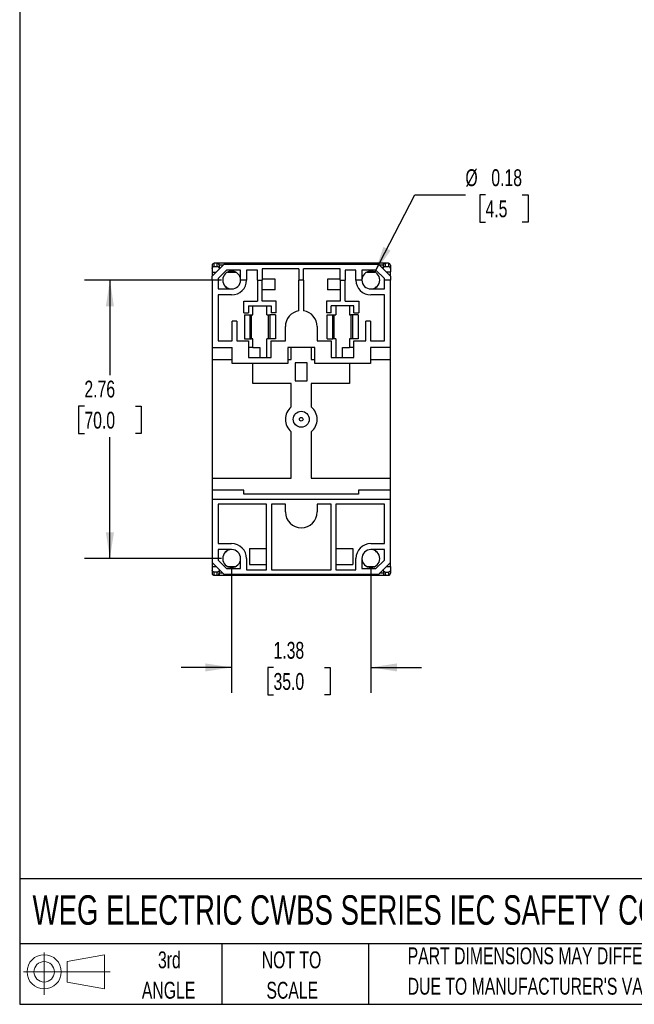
# Model space of a CAD drawing. Header units: inches. Extents: x 0.5 to 21.5, y 0.5 to 16.5.
# Tile 1 of 16: x 0.5 to 6.6, y 0.5 to 10.2. Entities that reach past the tile are written whole.
import ezdxf

# ---------------------------------------------------------------- set-up
doc = ezdxf.new("R2010")
doc.units = ezdxf.units.IN
doc.header["$LTSCALE"] = 2
doc.header["$MEASUREMENT"] = 0
doc.layers.add('DIMENSIONS', color=140, linetype='Continuous', lineweight=25)
doc.layers.add('TEXT', color=140, linetype='Continuous', lineweight=25)
doc.layers.add('SLD-DEFPOINTS', color=7, linetype='Continuous')
doc.styles.add('SLDTEXTSTYLE0', font='TXT', dxfattribs={"width": 0.7})
doc.dimstyles.new('SLDDIMSTYLE0', dxfattribs={"dimtxt": 0.169922, "dimasz": 0.26, "dimexe": 0, "dimexo": 0.0625, "dimgap": 0.04248, "dimtad": 0, "dimtih": 1, "dimtoh": 1, "dimrnd": 1e-09, "dimzin": 12, "dimdsep": 46, "dimtxsty": 'SLDTEXTSTYLE0', "dimsah": 1, "dimcen": 0.09, "dimadec": 0, "dimazin": 3, "dimtfac": 1, "dimtmove": 0, "dimatfit": 0, "dimfxl": 0, "dimfrac": 2, "dimtolj": 1, "dimtzin": 12, "dimarcsym": 0})
doc.dimstyles.new('SLDDIMSTYLE1', dxfattribs={"dimtxt": 0.169922, "dimasz": 0.26, "dimexe": 0, "dimexo": 0.0625, "dimgap": 0.04248, "dimtad": 0, "dimtih": 1, "dimtoh": 1, "dimrnd": 1e-09, "dimzin": 12, "dimdsep": 46, "dimtxsty": 'SLDTEXTSTYLE0', "dimsah": 1, "dimcen": 0.09, "dimadec": 0, "dimazin": 3, "dimtfac": 1, "dimtofl": 0, "dimtmove": 0, "dimatfit": 3, "dimfxl": 0, "dimfrac": 2, "dimtolj": 1, "dimtzin": 12, "dimarcsym": 0})
doc.dimstyles.new('SLDDIMSTYLE3', dxfattribs={"dimtxt": 0.169922, "dimasz": 0.26, "dimexe": 0, "dimexo": 0.0625, "dimgap": 0.04248, "dimtad": 0, "dimtih": 1, "dimtoh": 1, "dimrnd": 1e-09, "dimdsep": 46, "dimtxsty": 'SLDTEXTSTYLE0', "dimsah": 1, "dimcen": 0, "dimadec": 0, "dimazin": 2, "dimtfac": 1, "dimtofl": 0, "dimtmove": 0, "dimatfit": 3, "dimfxl": 0, "dimfrac": 2, "dimtolj": 1, "dimtzin": 12, "dimarcsym": 0})

# ---------------------------------------------------------------- blocks, each defined once
blk = doc.blocks.new('Block11')
at = {"color": 7, "linetype": 'Continuous', "lineweight": 18}
for p, q in [((0.2038, 0.4182), (0.2038, 0)), ((0.4315, 0.3281), (0.8012, 0.3962)), ((0.8012, 0.3962), (0.8012, 0.0576)), ((0.4315, 0.1257), (0.4315, 0.3281)), ((0, 0.2269), (0.8562, 0.2269)), ((0.4315, 0.1257), (0.8012, 0.0576))]:
    blk.add_line(p, q, dxfattribs=at)
for radius in [0.1693, 0.1012]:
    blk.add_circle((0.2038, 0.2269), radius, dxfattribs=at)
blk = doc.blocks.new('Block12')
at = {"layer": 'SLD-DEFPOINTS'}
blk.add_blockref('Block11', (0, 0), dxfattribs=at)
blk = doc.blocks.new('SW_NOTE_0_3')
at = {"layer": 'TEXT', "color": 0, "char_height": 0.166667, "attachment_point": 1, "style": 'SLDTEXTSTYLE0'}
for s, insert in [('PART DIMENSIONS MAY DIFFER SLIGHTLY', (0, 0.2148)), ("DUE TO MANUFACTURER'S VARIANCES", (0, -0.0861))]:
    blk.add_mtext(s, dxfattribs=dict(at, insert=insert))
blk = doc.blocks.new('SW_NOTE_0_4')
at = {"layer": 'TEXT', "color": 0, "char_height": 0.16667, "attachment_point": 2, "style": 'SLDTEXTSTYLE0'}
for s, insert in [('NOT TO', (0.4141, 0.2148)), ('SCALE', (0.4216, -0.0861))]:
    blk.add_mtext(s, dxfattribs=dict(at, insert=insert))
blk = doc.blocks.new('SW_NOTE_0_5')
at = {"layer": 'TEXT', "color": 0, "char_height": 0.16667, "attachment_point": 2, "style": 'SLDTEXTSTYLE0'}
for s, insert in [('3rd', (0.1823, 0.2148)), ('ANGLE', (0.1746, -0.0861))]:
    blk.add_mtext(s, dxfattribs=dict(at, insert=insert))
blk = doc.blocks.new('_D_6')
at = {"layer": 'DIMENSIONS'}
for p, q in [((2.4977, 7.6663), (1.1429, 7.6663)), ((1.3929, 7.6663), (1.3929, 6.7261)), ((1.1404, 6.418), (1.0834, 6.418)), ((1.0834, 6.418), (1.0834, 6.1479)), ((1.6454, 6.418), (1.7024, 6.418)), ((1.7024, 6.418), (1.7024, 6.1479)), ((1.0834, 6.1479), (1.1404, 6.1479)), ((1.7024, 6.1479), (1.6454, 6.1479)), ((1.3929, 4.9104), (1.3929, 6.1099)), ((2.4977, 4.9104), (1.1429, 4.9104))]:
    blk.add_line(p, q, dxfattribs=at)
for points in [[(1.3929, 7.6663), (1.3529, 7.4063), (1.4329, 7.4063)], [(1.3929, 4.9104), (1.4329, 5.1704), (1.3529, 5.1704)]]:
    blk.add_solid(points, dxfattribs=at)
at = {"layer": 'DIMENSIONS', "char_height": 0.16667, "attachment_point": 1, "style": 'SLDTEXTSTYLE0'}
for s, insert in [('2.76', (1.1404, 6.6709)), ('70.0', (1.1404, 6.3628))]:
    blk.add_mtext(s, dxfattribs=dict(at, insert=insert))
blk = doc.blocks.new('_D_7')
at = {"layer": 'DIMENSIONS'}
for p, q in [((2.5977, 4.8104), (2.5977, 3.5831)), ((3.9756, 4.8104), (3.9756, 3.5831)), ((2.5977, 3.8331), (2.0977, 3.8331)), ((3.0121, 3.8331), (2.955, 3.8331)), ((2.955, 3.8331), (2.955, 3.563)), ((3.517, 3.8331), (3.5741, 3.8331)), ((3.5741, 3.8331), (3.5741, 3.563)), ((3.9756, 3.8331), (4.4756, 3.8331)), ((2.955, 3.563), (3.0121, 3.563)), ((3.5741, 3.563), (3.517, 3.563))]:
    blk.add_line(p, q, dxfattribs=at)
for points in [[(2.5977, 3.8331), (2.3377, 3.8731), (2.3377, 3.7931)], [(3.9756, 3.8331), (4.2356, 3.7931), (4.2356, 3.8731)]]:
    blk.add_solid(points, dxfattribs=at)
at = {"layer": 'DIMENSIONS', "char_height": 0.16667, "attachment_point": 1, "style": 'SLDTEXTSTYLE0'}
for s, insert in [('1.38', (3.0121, 4.086)), ('35.0', (3.0121, 3.7779))]:
    blk.add_mtext(s, dxfattribs=dict(at, insert=insert))
blk = doc.blocks.new('_D_8')
at = {"layer": 'DIMENSIONS'}
for p, q in [((4.0163, 7.745), (4.4114, 8.5093)), ((4.4114, 8.5093), (4.9114, 8.5093)), ((5.1103, 8.5093), (5.0533, 8.5093)), ((5.0533, 8.5093), (5.0533, 8.2393)), ((5.4739, 8.5093), (5.531, 8.5093)), ((5.531, 8.5093), (5.531, 8.2393)), ((5.0533, 8.2393), (5.1103, 8.2393)), ((5.531, 8.2393), (5.4739, 8.2393))]:
    blk.add_line(p, q, dxfattribs=at)
blk.add_solid([(4.0163, 7.745), (4.1712, 7.9576), (4.1002, 7.9944)], dxfattribs=at)
at = {"layer": 'DIMENSIONS', "char_height": 0.16667, "attachment_point": 1, "style": 'SLDTEXTSTYLE0'}
for s, insert in [('%%c', (4.9114, 8.7622)), ('0.18', (5.1679, 8.7622)), ('4.5', (5.1103, 8.4541))]:
    blk.add_mtext(s, dxfattribs=dict(at, insert=insert))

msp = doc.modelspace()

# ---------------------------------------------------------------- linework, layer by layer
for p, q in [((2.5229, 7.8238), (2.4048, 7.7057)), ((2.4245, 7.8002), (2.4245, 7.8317)), ((2.4544, 7.8317), (2.4245, 7.8317)), ((2.4245, 7.8002), (2.455, 7.8002)), ((2.4741, 7.8124), (2.4741, 7.8317)), ((2.9372, 7.8317), (2.4741, 7.8317)), ((2.5114, 7.8124), (2.4741, 7.8124)), ((2.5229, 7.8238), (4.0505, 7.8238)), ((2.9797, 7.8317), (2.9576, 7.8317)), ((3.0425, 7.8317), (2.9797, 7.8317)), ((3.0646, 7.8317), (3.0425, 7.8317)), ((3.4884, 7.8317), (3.0849, 7.8317)), ((3.5309, 7.8317), (3.5087, 7.8317)), ((3.5936, 7.8317), (3.5309, 7.8317)), ((3.6158, 7.8317), (3.5936, 7.8317)), ((4.0992, 7.8317), (3.6361, 7.8317)), ((4.1686, 7.7057), (4.0505, 7.8238)), ((4.0992, 7.8124), (4.0619, 7.8124)), ((4.0992, 7.8124), (4.0992, 7.8317)), ((4.1184, 7.8002), (4.1489, 7.8002)), ((4.1489, 7.8317), (4.1189, 7.8317)), ((4.1489, 7.8317), (4.1489, 7.8002)), ((2.4048, 7.7798), (2.4048, 7.7451)), ((2.4048, 7.7451), (2.4442, 7.7451)), ((2.4048, 7.7451), (2.4048, 7.7057)), ((2.4048, 7.6663), (2.4048, 7.7057)), ((2.5474, 7.7648), (2.4638, 7.6813)), ((2.4747, 7.7801), (2.4748, 7.7757)), ((2.6863, 7.7648), (2.5474, 7.7648)), ((2.5571, 7.7451), (2.6383, 7.7451)), ((2.6863, 7.6663), (2.6863, 7.7648)), ((2.8536, 7.7648), (2.7453, 7.7648)), ((2.7453, 7.7648), (2.7453, 7.6663)), ((2.8536, 7.6663), (2.8536, 7.7648)), ((3.263, 7.7766), (2.9008, 7.7766)), ((2.9008, 7.7766), (2.9008, 7.6663)), ((3.263, 7.7766), (3.263, 7.6663)), ((3.6725, 7.7766), (3.3103, 7.7766)), ((3.3103, 7.6663), (3.3103, 7.7766)), ((3.6725, 7.6663), (3.6725, 7.7766)), ((3.828, 7.7648), (3.7197, 7.7648)), ((3.7197, 7.7648), (3.7197, 7.6663)), ((3.828, 7.6663), (3.828, 7.7648)), ((4.026, 7.7648), (3.8871, 7.7648)), ((3.8871, 7.7648), (3.8871, 7.6663)), ((3.9351, 7.7451), (4.0162, 7.7451)), ((4.1095, 7.6813), (4.026, 7.7648)), ((4.0986, 7.7757), (4.0987, 7.7801)), ((4.1686, 7.7451), (4.1292, 7.7451)), ((4.1686, 7.7798), (4.1686, 7.7469)), ((4.1686, 7.7075), (4.1686, 7.7451)), ((4.1686, 7.7057), (4.1686, 7.6663)), ((2.4638, 7.6663), (2.4048, 7.6663)), ((2.4048, 7.6663), (2.4048, 6.9971)), ((2.4638, 7.6813), (2.4638, 7.6663)), ((2.4638, 7.6663), (2.4638, 7.5778)), ((2.7453, 7.6663), (2.6863, 7.6663)), ((2.8536, 7.6663), (2.9008, 7.6663)), ((2.8536, 7.6663), (2.8536, 7.4577)), ((3.0268, 7.6742), (2.9008, 7.6742)), ((2.9008, 7.4577), (2.9008, 7.6663)), ((3.0268, 7.5679), (3.0268, 7.6742)), ((3.263, 7.3614), (3.263, 7.6663)), ((3.3103, 7.6663), (3.263, 7.6663)), ((3.3103, 7.6663), (3.3103, 7.3614)), ((3.6725, 7.6742), (3.5465, 7.6742)), ((3.5465, 7.6742), (3.5465, 7.5679)), ((3.6725, 7.6663), (3.7197, 7.6663)), ((3.6725, 7.6663), (3.6725, 7.4577)), ((3.7197, 7.4577), (3.7197, 7.6663)), ((3.8871, 7.6663), (3.828, 7.6663)), ((4.1095, 7.6663), (4.1095, 7.6813)), ((4.1095, 7.5778), (4.1095, 7.6663)), ((4.1686, 7.6663), (4.1095, 7.6663)), ((4.1686, 6.9971), (4.1686, 7.6663)), ((2.4638, 7.5778), (2.5977, 7.5778)), ((2.5977, 7.5187), (2.4638, 7.5187)), ((2.4638, 7.5187), (2.4638, 7.064)), ((2.5505, 7.5965), (2.5433, 7.5965)), ((2.5505, 7.5914), (2.5505, 7.5965)), ((3.0268, 7.5679), (2.9008, 7.5679)), ((3.6725, 7.5679), (3.5465, 7.5679)), ((3.9756, 7.5778), (4.1095, 7.5778)), ((4.1095, 7.5187), (3.9756, 7.5187)), ((4.0301, 7.5965), (4.0229, 7.5965)), ((4.0229, 7.5965), (4.0229, 7.5914)), ((4.1095, 7.064), (4.1095, 7.5187)), ((2.7178, 7.3415), (2.7178, 7.4577)), ((2.7178, 7.4577), (2.8536, 7.4577)), ((2.765, 7.4104), (2.9894, 7.4104)), ((2.765, 7.4104), (2.765, 7.3415)), ((2.809, 7.3209), (2.809, 7.4104)), ((3.0367, 7.4577), (2.9008, 7.4577)), ((2.9454, 7.3209), (2.9454, 7.4104)), ((2.9894, 7.4104), (2.9894, 7.3415)), ((3.0367, 7.3415), (3.0367, 7.4577)), ((3.5367, 7.4577), (3.5367, 7.3415)), ((3.6725, 7.4577), (3.5367, 7.4577)), ((3.8083, 7.4104), (3.5839, 7.4104)), ((3.5839, 7.3415), (3.5839, 7.4104)), ((3.6279, 7.4104), (3.6279, 7.3209)), ((3.7197, 7.4577), (3.8556, 7.4577)), ((3.7643, 7.4104), (3.7643, 7.3209)), ((3.8083, 7.3415), (3.8083, 7.4104)), ((3.8556, 7.4577), (3.8556, 7.3415)), ((2.7178, 7.3415), (2.765, 7.3415)), ((2.724, 7.3209), (2.724, 7.0846)), ((2.724, 7.3209), (2.7798, 7.3209)), ((2.7798, 7.0846), (2.7798, 7.3209)), ((2.7798, 7.3209), (2.7945, 7.3209)), ((2.7945, 7.0846), (2.7945, 7.3209)), ((2.7945, 7.3209), (2.809, 7.3209)), ((2.9454, 7.3209), (2.9599, 7.3209)), ((2.9599, 7.3209), (2.9599, 7.0846)), ((2.9599, 7.3209), (2.9747, 7.3209)), ((2.9747, 7.3209), (2.9747, 7.0846)), ((3.0304, 7.3209), (2.9747, 7.3209)), ((3.0367, 7.3415), (2.9894, 7.3415)), ((3.0304, 7.3209), (3.0304, 7.0846)), ((3.5839, 7.3415), (3.5367, 7.3415)), ((3.5429, 7.0846), (3.5429, 7.3209)), ((3.5429, 7.3209), (3.5987, 7.3209)), ((3.5987, 7.0846), (3.5987, 7.3209)), ((3.5987, 7.3209), (3.6134, 7.3209)), ((3.6134, 7.0846), (3.6134, 7.3209)), ((3.6134, 7.3209), (3.6279, 7.3209)), ((3.7643, 7.3209), (3.7788, 7.3209)), ((3.7788, 7.3209), (3.7788, 7.0846)), ((3.7936, 7.3209), (3.7788, 7.3209)), ((3.8493, 7.3209), (3.7936, 7.3209)), ((3.7936, 7.3209), (3.7936, 7.0846)), ((3.8083, 7.3415), (3.8556, 7.3415)), ((3.8493, 7.3209), (3.8493, 7.0846)), ((2.6016, 7.064), (2.6016, 7.2608)), ((2.6489, 7.2608), (2.6016, 7.2608)), ((2.6489, 7.2608), (2.6489, 7.064)), ((3.9245, 7.064), (3.9245, 7.2608)), ((3.9717, 7.2608), (3.9245, 7.2608)), ((3.9717, 7.2608), (3.9717, 7.064)), ((3.1292, 7.064), (3.1292, 7.2057)), ((3.4442, 7.2057), (3.4442, 7.064)), ((2.4638, 7.064), (2.6016, 7.064)), ((2.6489, 7.064), (2.765, 7.064)), ((2.724, 7.0846), (2.7798, 7.0846)), ((2.765, 7.064), (2.765, 6.8986)), ((2.7798, 7.0846), (2.7945, 7.0846)), ((2.809, 7.0846), (2.7945, 7.0846)), ((2.809, 6.9971), (2.809, 7.0846)), ((2.9454, 6.8986), (2.9454, 7.0846)), ((2.9599, 7.0846), (2.9454, 7.0846)), ((2.9747, 7.0846), (2.9599, 7.0846)), ((3.0304, 7.0846), (2.9747, 7.0846)), ((2.9894, 6.8986), (2.9894, 7.064)), ((2.9894, 7.064), (3.1292, 7.064)), ((3.4442, 7.064), (3.5839, 7.064)), ((3.5429, 7.0846), (3.5987, 7.0846)), ((3.5839, 7.064), (3.5839, 6.8986)), ((3.6134, 7.0846), (3.5987, 7.0846)), ((3.6279, 7.0846), (3.6134, 7.0846)), ((3.6279, 7.0846), (3.6279, 6.8986)), ((3.7643, 7.0846), (3.7643, 6.9971)), ((3.7788, 7.0846), (3.7643, 7.0846)), ((3.7936, 7.0846), (3.7788, 7.0846)), ((3.8493, 7.0846), (3.7936, 7.0846)), ((3.8083, 6.8986), (3.8083, 7.064)), ((3.8083, 7.064), (3.9245, 7.064)), ((3.9717, 7.064), (4.1095, 7.064)), ((2.4048, 6.9971), (2.6016, 6.9971)), ((2.4048, 6.9971), (2.4048, 6.8789)), ((2.6016, 6.8396), (2.6016, 6.9971)), ((2.809, 6.9971), (2.765, 6.9971)), ((2.809, 6.9971), (2.8772, 6.9971)), ((2.8772, 6.9971), (2.8772, 6.8986)), ((3.4205, 6.9971), (3.1528, 6.9971)), ((3.1528, 6.9971), (3.1528, 6.8396)), ((3.1882, 6.8789), (3.1882, 6.9971)), ((3.3851, 6.9971), (3.3851, 6.8789)), ((3.4205, 6.8396), (3.4205, 6.9971)), ((3.6961, 6.9971), (3.7643, 6.9971)), ((3.6961, 6.8986), (3.6961, 6.9971)), ((3.8083, 6.9971), (3.7643, 6.9971)), ((4.1686, 6.9971), (3.9717, 6.9971)), ((3.9717, 6.9971), (3.9717, 6.8396)), ((4.1686, 6.8789), (4.1686, 6.9971)), ((2.4048, 6.8789), (2.6016, 6.8789)), ((2.4048, 6.8789), (2.4048, 5.7057)), ((3.1528, 6.8396), (2.6016, 6.8396)), ((2.765, 6.8986), (2.9894, 6.8986)), ((2.809, 6.6427), (2.809, 6.8396)), ((3.1528, 6.8789), (3.1882, 6.8789)), ((3.3457, 6.8474), (3.2276, 6.8474)), ((3.2276, 6.8474), (3.2276, 6.6703)), ((3.3457, 6.6703), (3.3457, 6.8474)), ((3.3851, 6.8789), (3.4205, 6.8789)), ((3.9717, 6.8396), (3.4205, 6.8396)), ((3.5839, 6.8986), (3.8083, 6.8986)), ((3.7643, 6.8396), (3.7643, 6.6427)), ((3.9717, 6.8789), (4.1686, 6.8789)), ((4.1686, 5.7057), (4.1686, 6.8789)), ((3.1882, 6.6427), (2.809, 6.6427)), ((3.1882, 6.4113), (3.1882, 6.6427)), ((3.2276, 6.6703), (3.3457, 6.6703)), ((3.3851, 6.6427), (3.3851, 6.4113)), ((3.7643, 6.6427), (3.3851, 6.6427)), ((3.1882, 5.7057), (3.1882, 6.1655)), ((3.3851, 6.1655), (3.3851, 5.7057)), ((2.4048, 5.7057), (3.1882, 5.7057)), ((2.4048, 5.7057), (2.4048, 5.5876)), ((3.3851, 5.7057), (4.1686, 5.7057)), ((4.1686, 5.5876), (4.1686, 5.7057)), ((2.7197, 5.5876), (2.4048, 5.5876)), ((2.4048, 5.5876), (2.4048, 5.4971)), ((2.7197, 5.5482), (2.7197, 5.5876)), ((4.1686, 5.5876), (3.8536, 5.5876)), ((3.8536, 5.5876), (3.8536, 5.5482)), ((4.1686, 5.4971), (4.1686, 5.5876)), ((2.4048, 5.4971), (4.1686, 5.4971)), ((2.4048, 5.4971), (2.4048, 4.8711)), ((3.8536, 5.5482), (2.7197, 5.5482)), ((4.1686, 4.8711), (4.1686, 5.4971)), ((2.9442, 5.4498), (2.4638, 5.4498)), ((2.4638, 5.4498), (2.4638, 5.0581)), ((2.9442, 4.8002), (2.9442, 5.4498)), ((3.1292, 5.4498), (2.9914, 5.4498)), ((2.9914, 5.4498), (2.9914, 4.8002)), ((3.1292, 5.3711), (3.1292, 5.4498)), ((3.5819, 5.4498), (3.4442, 5.4498)), ((3.4442, 5.4498), (3.4442, 5.3711)), ((3.5819, 4.8002), (3.5819, 5.4498)), ((4.1095, 5.4498), (3.6292, 5.4498)), ((3.6292, 5.4498), (3.6292, 4.8002)), ((4.1095, 5.0581), (4.1095, 5.4498)), ((2.4638, 5.0581), (2.5977, 5.0581)), ((2.5977, 4.999), (2.4638, 4.999)), ((2.4638, 4.999), (2.4638, 4.8955)), ((2.5433, 4.9803), (2.5505, 4.9803)), ((2.5505, 4.9803), (2.5505, 4.9854)), ((2.7749, 5.0089), (2.9442, 5.0089)), ((2.7749, 5.0089), (2.7749, 4.8514)), ((3.6292, 5.0089), (3.7985, 5.0089)), ((3.7985, 5.0089), (3.7985, 4.8514)), ((3.9756, 5.0581), (4.1095, 5.0581)), ((4.1095, 4.999), (3.9756, 4.999)), ((4.0229, 4.9854), (4.0229, 4.9803)), ((4.0229, 4.9803), (4.0301, 4.9803)), ((4.1095, 4.8955), (4.1095, 4.999)), ((2.4048, 4.8711), (2.5229, 4.753)), ((2.4638, 4.8955), (2.5474, 4.812)), ((2.6863, 4.812), (2.6863, 4.9104)), ((2.7453, 4.9104), (2.7453, 4.8002)), ((3.828, 4.8002), (3.828, 4.9104)), ((3.8871, 4.9104), (3.8871, 4.812)), ((4.026, 4.812), (4.1095, 4.8955)), ((4.1686, 4.8711), (4.0505, 4.753)), ((4.1686, 4.8317), (4.1686, 4.8711)), ((2.4048, 4.8692), (2.4048, 4.8317)), ((2.4048, 4.8317), (2.4442, 4.8317)), ((2.4048, 4.8299), (2.4048, 4.797)), ((2.4245, 4.7451), (2.4245, 4.7766)), ((2.455, 4.7766), (2.4245, 4.7766)), ((2.4748, 4.8011), (2.4747, 4.7966)), ((2.5474, 4.812), (2.6863, 4.812)), ((2.5571, 4.8317), (2.6383, 4.8317)), ((2.7453, 4.8002), (2.9442, 4.8002)), ((2.7749, 4.8514), (2.9442, 4.8514)), ((2.9914, 4.8002), (3.5819, 4.8002)), ((3.6292, 4.8514), (3.7985, 4.8514)), ((3.6292, 4.8002), (3.828, 4.8002)), ((3.8871, 4.812), (4.026, 4.812)), ((3.9351, 4.8317), (4.0162, 4.8317)), ((4.0987, 4.7966), (4.0986, 4.8011)), ((4.1184, 4.7766), (4.1489, 4.7766)), ((4.1292, 4.8317), (4.1686, 4.8317)), ((4.1489, 4.7766), (4.1489, 4.7451)), ((4.1686, 4.8317), (4.1686, 4.797)), ((2.4245, 4.7451), (2.4544, 4.7451)), ((2.4741, 4.7644), (2.4741, 4.7451)), ((2.5114, 4.7644), (2.4741, 4.7644)), ((2.4741, 4.7451), (2.9372, 4.7451)), ((4.0505, 4.753), (2.5229, 4.753)), ((2.9576, 4.7451), (2.9797, 4.7451)), ((2.9797, 4.7451), (3.0425, 4.7451)), ((3.0425, 4.7451), (3.0646, 4.7451)), ((3.0849, 4.7451), (3.4884, 4.7451)), ((3.5087, 4.7451), (3.5309, 4.7451)), ((3.5309, 4.7451), (3.5936, 4.7451)), ((3.5936, 4.7451), (3.6158, 4.7451)), ((3.6361, 4.7451), (4.0992, 4.7451)), ((4.0992, 4.7644), (4.0619, 4.7644)), ((4.0992, 4.7644), (4.0992, 4.7451)), ((4.1189, 4.7451), (4.1489, 4.7451))]:
    msp.add_line(p, q)
msp.add_circle((3.2867, 6.2884), 0.0787)
for centre, radius, start, end in [((2.4245, 7.812), 0.0197, 90, 180), ((2.4544, 7.812), 0.0197, 1, 90), ((2.9576, 7.812), 0.0197, 90, 143.1301), ((3.0646, 7.812), 0.0197, 36.8699, 90), ((3.5087, 7.812), 0.0197, 90, 143.1301), ((3.6158, 7.812), 0.0197, 36.8699, 90), ((4.1189, 7.812), 0.0197, 90, 179), ((4.1489, 7.812), 0.0197, 0, 90), ((2.5977, 7.6663), 0.0886, 0, 270), ((3.9756, 7.6663), 0.0886, 270, 180), ((2.5977, 7.6663), 0.0886, 270, 360), ((2.5977, 7.6663), 0.1476, 270, 0), ((3.9756, 7.6663), 0.1476, 180, 270), ((3.9756, 7.6663), 0.0886, 180, 270), ((3.2867, 7.2057), 0.1575, 98.62693, 180), ((3.2867, 7.2057), 0.1575, 0, 81.37307), ((3.2867, 6.2884), 0.1575, 128.68219, 231.31781), ((3.2867, 6.2884), 0.1575, 308.68219, 51.31781), ((3.2867, 5.3711), 0.1575, 180, 0), ((2.5977, 4.9104), 0.0886, 90, 0), ((2.5977, 4.9104), 0.1476, 0, 90), ((2.5977, 4.9104), 0.0886, 0, 90), ((3.9756, 4.9104), 0.1476, 90, 180), ((3.9756, 4.9104), 0.0886, 90, 180), ((3.9756, 4.9104), 0.0886, 180, 90), ((2.4245, 4.7648), 0.0197, 180, 270), ((2.4544, 4.7648), 0.0197, 270, 359), ((2.9576, 4.7648), 0.0197, 216.8699, 270), ((3.0646, 4.7648), 0.0197, 270, 323.1301), ((3.5087, 4.7648), 0.0197, 216.8699, 270), ((3.6158, 4.7648), 0.0197, 270, 323.1301), ((4.1189, 4.7648), 0.0197, 181, 270), ((4.1489, 4.7648), 0.0197, 270, 0)]:
    msp.add_arc(centre, radius, start, end)
for points in [[(2.4048, 7.812), (2.4048, 7.812), (2.4048, 7.8012), (2.4048, 7.7798)], [(2.9574, 7.8317), (2.9559, 7.8317), (2.947, 7.8317), (2.9372, 7.8317)], [(3.5085, 7.8317), (3.5071, 7.8317), (3.4982, 7.8317), (3.4884, 7.8317)], [(4.1189, 7.8317), (4.1189, 7.8317), (4.1101, 7.8317), (4.0992, 7.8317)], [(2.4048, 4.797), (2.4048, 4.7756), (2.4048, 4.7648), (2.4048, 4.7648)], [(4.0987, 4.7966), (4.099, 4.7753), (4.0992, 4.7644), (4.0992, 4.7644)], [(3.0648, 4.7451), (3.0662, 4.7451), (3.0752, 4.7451), (3.0849, 4.7451)], [(3.616, 4.7451), (3.6174, 4.7451), (3.6263, 4.7451), (3.6361, 4.7451)], [(4.0992, 4.7451), (4.1101, 4.7451), (4.1189, 4.7451), (4.1189, 4.7451)]]:
    msp.add_open_spline(points, degree=3)
for points, knots in [([(2.4048, 7.7798), (2.4048, 7.7807), (2.4049, 7.7825), (2.4054, 7.7851), (2.4062, 7.7874), (2.4071, 7.7895), (2.4081, 7.7913), (2.4092, 7.7928), (2.4112, 7.7951), (2.4145, 7.7976), (2.4194, 7.7998), (2.4228, 7.8001), (2.4245, 7.8002)], [0, 0, 0, 0, 0.089001, 0.172184, 0.249547, 0.32109, 0.386815, 0.44673, 0.500844, 0.673813, 0.839972, 1, 1, 1, 1]), ([(2.455, 7.8002), (2.455, 7.8018), (2.4549, 7.8049), (2.4548, 7.8092), (2.4548, 7.8131), (2.4547, 7.8167), (2.4547, 7.8198), (2.4546, 7.8226), (2.4546, 7.8251), (2.4545, 7.8271), (2.4545, 7.8288), (2.4545, 7.8301), (2.4545, 7.831), (2.4545, 7.8316), (2.4544, 7.8317), (2.4544, 7.8317)], [0, 0, 0, 0, 0.077342, 0.154615, 0.231817, 0.30895, 0.386013, 0.463005, 0.539929, 0.616782, 0.693565, 0.770278, 0.846922, 0.923496, 1, 1, 1, 1]), ([(2.4741, 7.8317), (2.4689, 7.8317), (2.4639, 7.8317), (2.4565, 7.8317), (2.4544, 7.8317), (2.4544, 7.8317)], [0, 0, 0, 0, 0.5, 0.5, 1, 1, 1, 1]), ([(2.455, 7.8002), (2.4558, 7.8002), (2.4574, 7.8001), (2.4599, 7.7996), (2.4623, 7.7988), (2.4647, 7.7976), (2.4669, 7.7961), (2.4692, 7.7941), (2.4714, 7.7913), (2.4732, 7.7878), (2.4744, 7.784), (2.4746, 7.7814), (2.4747, 7.7801)], [0, 0, 0, 0, 0.0765661, 0.1564861, 0.2393865, 0.3247612, 0.4119939, 0.5003917, 0.6143034, 0.7495195, 0.8781233, 1, 1, 1, 1]), ([(2.4741, 7.8124), (2.4741, 7.8123), (2.4741, 7.8123), (2.4741, 7.8117), (2.4742, 7.8109), (2.4742, 7.8098), (2.4742, 7.8083), (2.4742, 7.8065), (2.4743, 7.8038), (2.4743, 7.7999), (2.4744, 7.7943), (2.4746, 7.7879), (2.4746, 7.7827), (2.4747, 7.7801)], [0, 0, 0, 0, 0.071485, 0.142907, 0.214293, 0.285669, 0.357062, 0.428499, 0.500007, 0.62506, 0.74998, 0.874912, 1, 1, 1, 1]), ([(2.9375, 7.8238), (2.9375, 7.8254), (2.9374, 7.8285), (2.9372, 7.8312), (2.9372, 7.8315), (2.9372, 7.8317)], [0, 0, 0, 0, 0.340239, 0.686535, 1, 1, 1, 1]), ([(2.9552, 7.8238), (2.9555, 7.8247), (2.9566, 7.8277), (2.9573, 7.8308), (2.9575, 7.8314), (2.9576, 7.8317)], [0, 0, 0, 0, 0.1572843, 0.5537865, 1, 1, 1, 1]), ([(2.9797, 7.8317), (2.9797, 7.8313), (2.9797, 7.8309), (2.9798, 7.8254), (2.9798, 7.8238)], [0, 0, 0, 0, 0.707083, 1, 1, 1, 1]), ([(3.0423, 7.8238), (3.0424, 7.8254), (3.0424, 7.8309), (3.0425, 7.8313), (3.0425, 7.8317)], [0, 0, 0, 0, 0.2928422, 1, 1, 1, 1]), ([(3.0646, 7.8317), (3.0647, 7.8314), (3.0648, 7.8308), (3.0655, 7.8277), (3.0666, 7.8247), (3.0669, 7.8238)], [0, 0, 0, 0, 0.446224, 0.842723, 1, 1, 1, 1]), ([(3.0849, 7.8317), (3.0844, 7.8317), (3.0832, 7.8317), (3.0808, 7.8317), (3.0778, 7.8317), (3.0746, 7.8317), (3.0717, 7.8317), (3.0691, 7.8317), (3.067, 7.8317), (3.0658, 7.8317), (3.0651, 7.8317), (3.0649, 7.8317), (3.0648, 7.8317)], [0, 0, 0, 0, 0.056067, 0.128611, 0.252327, 0.375019, 0.500544, 0.627606, 0.751482, 0.873839, 0.945203, 1, 1, 1, 1]), ([(3.0848, 7.8238), (3.0849, 7.8251), (3.085, 7.8281), (3.0849, 7.831), (3.0849, 7.8315), (3.0849, 7.8317)], [0, 0, 0, 0, 0.266534, 0.633267, 1, 1, 1, 1]), ([(3.4887, 7.8238), (3.4887, 7.8254), (3.4885, 7.8285), (3.4884, 7.8312), (3.4884, 7.8315), (3.4884, 7.8317)], [0, 0, 0, 0, 0.3402393, 0.6865351, 1, 1, 1, 1]), ([(3.5064, 7.8238), (3.5067, 7.8247), (3.5078, 7.8277), (3.5085, 7.8308), (3.5087, 7.8314), (3.5087, 7.8317)], [0, 0, 0, 0, 0.157284, 0.553787, 1, 1, 1, 1]), ([(3.5309, 7.8317), (3.5309, 7.8313), (3.5309, 7.8309), (3.531, 7.8254), (3.531, 7.8238)], [0, 0, 0, 0, 0.707083, 1, 1, 1, 1]), ([(3.5935, 7.8238), (3.5935, 7.8254), (3.5936, 7.8309), (3.5936, 7.8313), (3.5936, 7.8317)], [0, 0, 0, 0, 0.292842, 1, 1, 1, 1]), ([(3.6158, 7.8317), (3.6159, 7.8314), (3.616, 7.8308), (3.6167, 7.8277), (3.6178, 7.8247), (3.6181, 7.8238)], [0, 0, 0, 0, 0.446224, 0.842723, 1, 1, 1, 1]), ([(3.6361, 7.8317), (3.6356, 7.8317), (3.6344, 7.8317), (3.632, 7.8317), (3.629, 7.8317), (3.6258, 7.8317), (3.6228, 7.8317), (3.6203, 7.8317), (3.6182, 7.8317), (3.6169, 7.8317), (3.6163, 7.8317), (3.6161, 7.8317), (3.616, 7.8317)], [0, 0, 0, 0, 0.0560669, 0.128611, 0.252327, 0.3750189, 0.5005444, 0.6276063, 0.7514825, 0.8738393, 0.9452026, 1, 1, 1, 1]), ([(3.636, 7.8238), (3.6361, 7.8251), (3.6362, 7.8281), (3.6361, 7.831), (3.6361, 7.8315), (3.6361, 7.8317)], [0, 0, 0, 0, 0.266534, 0.633267, 1, 1, 1, 1]), ([(4.0987, 7.7801), (4.0987, 7.7816), (4.0987, 7.7846), (4.0988, 7.7887), (4.0989, 7.7925), (4.0989, 7.7959), (4.099, 7.799), (4.099, 7.8018), (4.0991, 7.8049), (4.0991, 7.808), (4.0992, 7.8105), (4.0992, 7.8121), (4.0992, 7.8123), (4.0992, 7.8124)], [0, 0, 0, 0, 0.071486, 0.142909, 0.214295, 0.285671, 0.357064, 0.428501, 0.500009, 0.625062, 0.749982, 0.874914, 1, 1, 1, 1]), ([(4.0987, 7.7801), (4.0987, 7.781), (4.0988, 7.7827), (4.0993, 7.7852), (4.1003, 7.7881), (4.1019, 7.7912), (4.1047, 7.7947), (4.1085, 7.7977), (4.1134, 7.7998), (4.1167, 7.8001), (4.1184, 7.8002)], [0, 0, 0, 0, 0.080547, 0.164472, 0.251314, 0.375459, 0.500733, 0.675909, 0.843799, 1, 1, 1, 1]), ([(4.1189, 7.8317), (4.1189, 7.8317), (4.1189, 7.8316), (4.1189, 7.831), (4.1189, 7.8301), (4.1188, 7.8288), (4.1188, 7.8271), (4.1188, 7.8251), (4.1187, 7.8226), (4.1187, 7.8198), (4.1186, 7.8167), (4.1186, 7.8131), (4.1185, 7.8092), (4.1184, 7.8049), (4.1184, 7.8018), (4.1184, 7.8002)], [0, 0, 0, 0, 0.076504, 0.153078, 0.229722, 0.306435, 0.383218, 0.460071, 0.536995, 0.613987, 0.69105, 0.768183, 0.845385, 0.922658, 1, 1, 1, 1]), ([(4.1686, 7.7798), (4.1686, 7.7851), (4.1665, 7.7903), (4.1593, 7.7979), (4.1542, 7.8002), (4.1489, 7.8002)], [0, 0, 0, 0, 0.5, 0.5, 1, 1, 1, 1]), ([(4.1686, 7.812), (4.1686, 7.812), (4.1686, 7.8119), (4.1686, 7.8114), (4.1686, 7.8106), (4.1686, 7.8094), (4.1686, 7.8079), (4.1686, 7.8061), (4.1686, 7.8034), (4.1686, 7.7995), (4.1686, 7.794), (4.1686, 7.7875), (4.1686, 7.7824), (4.1686, 7.7798)], [0, 0, 0, 0, 0.071486, 0.142908, 0.214294, 0.28567, 0.357063, 0.4285, 0.500008, 0.625061, 0.749981, 0.874913, 1, 1, 1, 1]), ([(3.2689, 6.2884), (3.2689, 6.2931), (3.2708, 6.2976), (3.2775, 6.3043), (3.282, 6.3061), (3.2914, 6.3061), (3.2959, 6.3043), (3.3026, 6.2976), (3.3044, 6.2931), (3.3044, 6.2884)], [0, 0, 0, 0, 0.25, 0.25, 0.5, 0.5, 0.75, 0.75, 1, 1, 1, 1]), ([(3.3044, 6.2884), (3.3044, 6.2837), (3.3026, 6.2792), (3.2959, 6.2725), (3.2914, 6.2706), (3.282, 6.2706), (3.2775, 6.2725), (3.2708, 6.2792), (3.2689, 6.2837), (3.2689, 6.2884)], [0, 0, 0, 0, 0.25, 0.25, 0.5, 0.5, 0.75, 0.75, 1, 1, 1, 1]), ([(2.4245, 4.7766), (2.4236, 4.7766), (2.422, 4.7767), (2.4194, 4.7772), (2.417, 4.778), (2.4146, 4.7792), (2.4124, 4.7808), (2.41, 4.783), (2.4075, 4.7863), (2.4053, 4.7911), (2.405, 4.7949), (2.4048, 4.797)], [0, 0, 0, 0, 0.07952, 0.160497, 0.243025, 0.327191, 0.413079, 0.500763, 0.635701, 0.802124, 1, 1, 1, 1]), ([(2.4544, 4.7451), (2.4544, 4.7451), (2.4545, 4.7452), (2.4545, 4.7458), (2.4545, 4.7467), (2.4545, 4.748), (2.4545, 4.7497), (2.4546, 4.7517), (2.4546, 4.7541), (2.4547, 4.7569), (2.4547, 4.7601), (2.4548, 4.7637), (2.4548, 4.7676), (2.4549, 4.7718), (2.455, 4.775), (2.455, 4.7766)], [0, 0, 0, 0, 0.076504, 0.153078, 0.229722, 0.306435, 0.383218, 0.460071, 0.536995, 0.613987, 0.69105, 0.768183, 0.845385, 0.922658, 1, 1, 1, 1]), ([(2.4747, 4.7966), (2.4746, 4.7958), (2.4746, 4.7941), (2.474, 4.7915), (2.4731, 4.7886), (2.4714, 4.7855), (2.4687, 4.7821), (2.4648, 4.779), (2.46, 4.777), (2.4566, 4.7767), (2.455, 4.7766)], [0, 0, 0, 0, 0.080547, 0.164472, 0.251314, 0.375459, 0.500733, 0.675909, 0.843799, 1, 1, 1, 1]), ([(2.4747, 4.7966), (2.4747, 4.7952), (2.4746, 4.7922), (2.4745, 4.7881), (2.4745, 4.7843), (2.4744, 4.7809), (2.4744, 4.7777), (2.4743, 4.7749), (2.4743, 4.7718), (2.4742, 4.7688), (2.4742, 4.7663), (2.4741, 4.7647), (2.4741, 4.7645), (2.4741, 4.7644)], [0, 0, 0, 0, 0.071486, 0.142909, 0.214295, 0.285671, 0.357064, 0.428501, 0.500009, 0.625062, 0.749982, 0.874914, 1, 1, 1, 1]), ([(4.1184, 4.7766), (4.1176, 4.7766), (4.1159, 4.7767), (4.1135, 4.7772), (4.111, 4.778), (4.1087, 4.7792), (4.1064, 4.7807), (4.1042, 4.7827), (4.102, 4.7854), (4.1001, 4.7889), (4.0989, 4.7928), (4.0987, 4.7954), (4.0987, 4.7966)], [0, 0, 0, 0, 0.076566, 0.156486, 0.239387, 0.324761, 0.411994, 0.500392, 0.614303, 0.749519, 0.878123, 1, 1, 1, 1]), ([(4.1184, 4.7766), (4.1184, 4.775), (4.1184, 4.7718), (4.1185, 4.7676), (4.1186, 4.7637), (4.1186, 4.7601), (4.1187, 4.7569), (4.1187, 4.7541), (4.1188, 4.7517), (4.1188, 4.7497), (4.1188, 4.748), (4.1189, 4.7467), (4.1189, 4.7458), (4.1189, 4.7452), (4.1189, 4.7451), (4.1189, 4.7451)], [0, 0, 0, 0, 0.077342, 0.154615, 0.231817, 0.30895, 0.386013, 0.463005, 0.539929, 0.616782, 0.693565, 0.770278, 0.846922, 0.923496, 1, 1, 1, 1]), ([(4.1686, 4.797), (4.1686, 4.7917), (4.1665, 4.7865), (4.1593, 4.7789), (4.1542, 4.7766), (4.1489, 4.7766)], [0, 0, 0, 0, 0.5, 0.5, 1, 1, 1, 1]), ([(4.1686, 4.797), (4.1686, 4.7955), (4.1686, 4.7925), (4.1686, 4.7884), (4.1686, 4.7847), (4.1686, 4.7812), (4.1686, 4.7781), (4.1686, 4.7753), (4.1686, 4.7722), (4.1686, 4.7691), (4.1686, 4.7666), (4.1686, 4.7651), (4.1686, 4.7649), (4.1686, 4.7648)], [0, 0, 0, 0, 0.071486, 0.142908, 0.214294, 0.28567, 0.357063, 0.4285, 0.500008, 0.625061, 0.749981, 0.874913, 1, 1, 1, 1]), ([(2.4544, 4.7451), (2.4544, 4.7451), (2.4565, 4.7451), (2.4639, 4.7451), (2.4689, 4.7451), (2.4741, 4.7451)], [0, 0, 0, 0, 0.5, 0.5, 1, 1, 1, 1]), ([(2.9373, 4.753), (2.9373, 4.7517), (2.9372, 4.7486), (2.9372, 4.7458), (2.9372, 4.7453), (2.9372, 4.7451)], [0, 0, 0, 0, 0.266534, 0.633267, 1, 1, 1, 1]), ([(2.9372, 4.7451), (2.9378, 4.7451), (2.939, 4.7451), (2.9414, 4.7451), (2.9443, 4.7451), (2.9476, 4.7451), (2.9505, 4.7451), (2.9531, 4.7451), (2.9552, 4.7451), (2.9564, 4.7451), (2.9571, 4.7451), (2.9573, 4.7451), (2.9574, 4.7451)], [0, 0, 0, 0, 0.056067, 0.128611, 0.252327, 0.375019, 0.500544, 0.627606, 0.751482, 0.873839, 0.945203, 1, 1, 1, 1]), ([(2.9552, 4.753), (2.9555, 4.7521), (2.9566, 4.7491), (2.9573, 4.746), (2.9575, 4.7454), (2.9576, 4.7451)], [0, 0, 0, 0, 0.157277, 0.553776, 1, 1, 1, 1]), ([(2.9798, 4.753), (2.9798, 4.7514), (2.9797, 4.7459), (2.9797, 4.7454), (2.9797, 4.7451)], [0, 0, 0, 0, 0.292842, 1, 1, 1, 1]), ([(3.0425, 4.7451), (3.0425, 4.7454), (3.0424, 4.7459), (3.0424, 4.7514), (3.0423, 4.753)], [0, 0, 0, 0, 0.707083, 1, 1, 1, 1]), ([(3.0646, 4.7451), (3.0647, 4.7454), (3.0648, 4.746), (3.0655, 4.7491), (3.0666, 4.7521), (3.0669, 4.753)], [0, 0, 0, 0, 0.446213, 0.842716, 1, 1, 1, 1]), ([(3.0846, 4.753), (3.0847, 4.7514), (3.0848, 4.7483), (3.0849, 4.7456), (3.0849, 4.7452), (3.0849, 4.7451)], [0, 0, 0, 0, 0.3402393, 0.6865351, 1, 1, 1, 1]), ([(3.4885, 4.753), (3.4885, 4.7517), (3.4884, 4.7486), (3.4884, 4.7458), (3.4884, 4.7453), (3.4884, 4.7451)], [0, 0, 0, 0, 0.266534, 0.633267, 1, 1, 1, 1]), ([(3.4884, 4.7451), (3.4889, 4.7451), (3.4902, 4.7451), (3.4926, 4.7451), (3.4955, 4.7451), (3.4987, 4.7451), (3.5017, 4.7451), (3.5043, 4.7451), (3.5063, 4.7451), (3.5076, 4.7451), (3.5082, 4.7451), (3.5084, 4.7451), (3.5085, 4.7451)], [0, 0, 0, 0, 0.056067, 0.128611, 0.252327, 0.375019, 0.500544, 0.627606, 0.751482, 0.873839, 0.945203, 1, 1, 1, 1]), ([(3.5064, 4.753), (3.5067, 4.7521), (3.5078, 4.7491), (3.5085, 4.746), (3.5087, 4.7454), (3.5087, 4.7451)], [0, 0, 0, 0, 0.157277, 0.553776, 1, 1, 1, 1]), ([(3.531, 4.753), (3.531, 4.7514), (3.5309, 4.7459), (3.5309, 4.7454), (3.5309, 4.7451)], [0, 0, 0, 0, 0.292842, 1, 1, 1, 1]), ([(3.5936, 4.7451), (3.5936, 4.7454), (3.5936, 4.7459), (3.5935, 4.7514), (3.5935, 4.753)], [0, 0, 0, 0, 0.707083, 1, 1, 1, 1]), ([(3.6158, 4.7451), (3.6159, 4.7454), (3.616, 4.746), (3.6167, 4.7491), (3.6178, 4.7521), (3.6181, 4.753)], [0, 0, 0, 0, 0.446213, 0.842716, 1, 1, 1, 1]), ([(3.6358, 4.753), (3.6359, 4.7514), (3.636, 4.7483), (3.6361, 4.7456), (3.6361, 4.7452), (3.6361, 4.7451)], [0, 0, 0, 0, 0.340239, 0.686535, 1, 1, 1, 1])]:
    msp.add_open_spline(points, degree=3, knots=knots)
at = {"layer": 'TEXT'}
for p, q in [((0.5, 16.5), (0.5, 0.5)), ((21.5, 1.7422), (0.5, 1.7422)), ((21.5, 1.1), (0.5, 1.1)), ((2.5, 1.1), (2.5, 0.5)), ((3.9537, 1.1), (3.9537, 0.5)), ((0.5, 0.5), (21.5, 0.5))]:
    msp.add_line(p, q, dxfattribs=at)

# ---------------------------------------------------------------- block references
at = {"layer": 'SLD-DEFPOINTS'}
msp.add_blockref('Block12', (0.5384, 0.5948), dxfattribs=at)
at = {"layer": 'TEXT'}
for name, p in [('SW_NOTE_0_5', (1.799, 0.8085)), ('SW_NOTE_0_4', (2.7762, 0.8085)), ('SW_NOTE_0_3', (4.3401, 0.8482))]:
    msp.add_blockref(name, p, dxfattribs=at)

# ---------------------------------------------------------------- texts
at = {"layer": 'TEXT', "insert": (0.6272, 1.5788), "char_height": 0.291667, "attachment_point": 1, "style": 'SLDTEXTSTYLE0'}
msp.add_mtext('WEG ELECTRIC CWBS SERIES IEC SAFETY CONTACTOR', dxfattribs=at)

# ---------------------------------------------------------------- dimensions: what is measured, and where the dimension line sits
at = {"layer": 'DIMENSIONS'}
dim = msp.add_diameter_dim_2p(p1=(3.935, 7.5876), p2=(4.0163, 7.745), dimstyle='SLDDIMSTYLE3', dxfattribs=at)
dim.commit()
dim.dimension.update_dxf_attribs({"geometry": '_D_8', "text_midpoint": (5.2921, 8.5093), "dimtype": 163})
dim = msp.add_linear_dim(base=(1.3929, 4.9104), p1=(2.5977, 7.6663), p2=(2.5977, 4.9104), angle=90, dimstyle='SLDDIMSTYLE1', dxfattribs=at)
dim.commit()
dim.dimension.update_dxf_attribs({"geometry": '_D_6', "text_midpoint": (1.3929, 6.418), "dimtype": 160})
dim = msp.add_linear_dim(base=(3.9756, 3.8331), p1=(2.5977, 4.9104), p2=(3.9756, 4.9104), dimstyle='SLDDIMSTYLE0', dxfattribs=at)
dim.commit()
dim.dimension.update_dxf_attribs({"geometry": '_D_7', "text_midpoint": (3.2645, 3.8331), "dimtype": 160})

doc.saveas('drawing.dxf')
